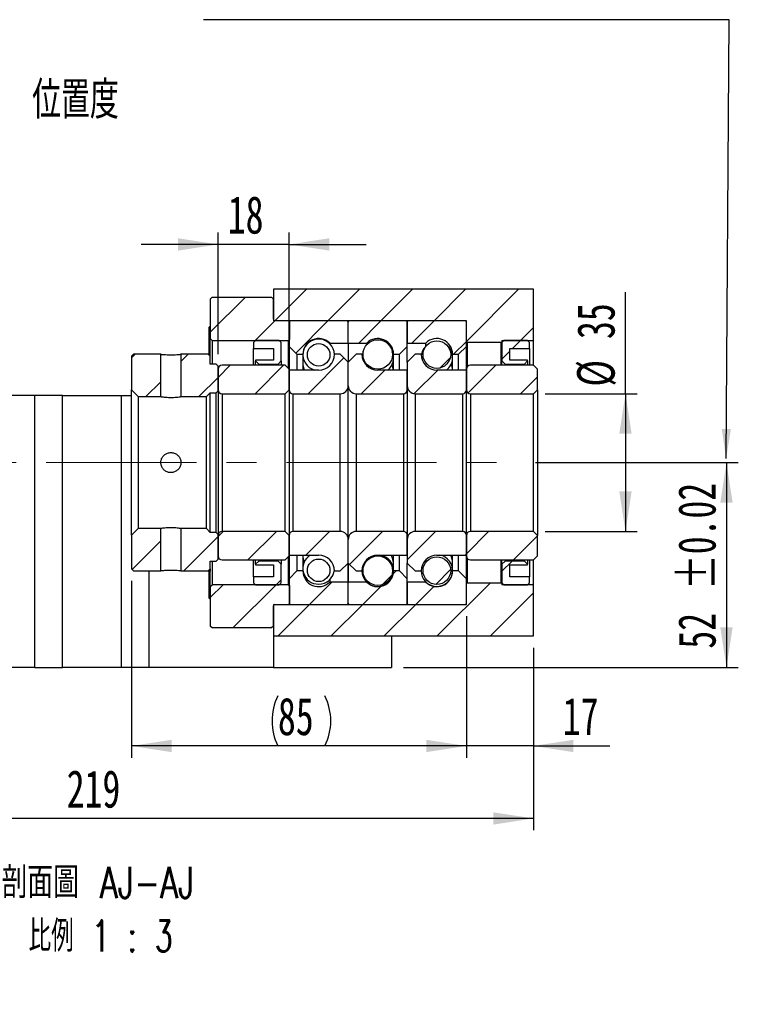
# Paper-space layout 'MBCK35-I' of a CAD drawing. Header units: millimetres. Extents: x 25 to 284, y 7 to 206.
# Tile 5 of 6: x 223 to 284, y 7 to 90. Entities that reach past the tile are written whole.
import ezdxf

# ---------------------------------------------------------------- set-up
doc = ezdxf.new("R2010")
doc.units = ezdxf.units.MM
doc.linetypes.add('CENTERX2', pattern=[20.32, 12.7, -2.54, 2.54, -2.54])
doc.layers.add('圖層0', color=7, linetype='Continuous')
doc.styles.add('SLDTEXTSTYLE0', font='TXT', dxfattribs={"width": 0.7})
doc.styles.add('SLDTEXTSTYLE1', font='TXT', dxfattribs={"width": 0.7, "bigfont": 'bigfont'})
doc.styles.add('SLDTEXTSTYLE4', font='TXT', dxfattribs={"width": 0.75, "bigfont": 'bigfont'})
doc.styles.add('SLDTEXTSTYLE5', font='TXT', dxfattribs={"width": 0.65625, "bigfont": 'bigfont'})
doc.dimstyles.new('SLDDIMSTYLE3', dxfattribs={"dimtxt": 3.389974, "dimasz": 2.5, "dimexe": 0, "dimexo": 0.0625, "dimgap": 0.847493, "dimtad": 1, "dimlfac": 3, "dimrnd": 1e-09, "dimzin": 12, "dimdsep": 46, "dimtxsty": 'SLDTEXTSTYLE0', "dimsah": 1, "dimcen": 0.09, "dimadec": 0, "dimazin": 3, "dimtfac": 1, "dimtofl": 0, "dimtmove": 0, "dimatfit": 3, "dimfxl": 1, "dimfrac": 2, "dimtolj": 1, "dimtzin": 12, "dimarcsym": 0})
doc.dimstyles.new('SLDDIMSTYLE5', dxfattribs={"dimtxt": 3.389974, "dimasz": 2.5, "dimexe": 0, "dimexo": 0.0625, "dimgap": 0.847493, "dimtad": 1, "dimlfac": 3, "dimrnd": 1e-09, "dimzin": 12, "dimdsep": 46, "dimtxsty": 'SLDTEXTSTYLE0', "dimsah": 1, "dimcen": 0.09, "dimadec": 0, "dimazin": 3, "dimtol": 1, "dimtp": 0.02, "dimtm": 0.02, "dimtfac": 1, "dimtofl": 0, "dimtmove": 0, "dimatfit": 3, "dimfxl": 1, "dimfrac": 2, "dimtolj": 1, "dimarcsym": 0})
doc.dimstyles.new('SLDDIMSTYLE6', dxfattribs={"dimtxt": 3.389974, "dimasz": 2.5, "dimexe": 0, "dimexo": 0.0625, "dimgap": 0.847493, "dimtad": 1, "dimlfac": 3, "dimrnd": 1e-09, "dimzin": 12, "dimdsep": 46, "dimtxsty": 'SLDTEXTSTYLE0', "dimsah": 1, "dimcen": 0.09, "dimadec": 0, "dimazin": 3, "dimtfac": 1, "dimtmove": 0, "dimatfit": 0, "dimfxl": 1, "dimfrac": 2, "dimtolj": 1, "dimtzin": 12, "dimarcsym": 0})

# ---------------------------------------------------------------- blocks, each defined once
blk = doc.blocks.new('_D_52')
at = {"layer": '圖層0', "color": 7}
for p, q in [((274.082, 58.649), (274.082, 67.249)), ((267.294, 58.649), (275.082, 58.649)), ((274.082, 58.649), (274.082, 46.982)), ((267.294, 46.982), (275.082, 46.982))]:
    blk.add_line(p, q, dxfattribs=at)
for points in [[(274.082, 58.649), (273.56, 55.259), (274.603, 55.259)], [(274.082, 46.982), (274.603, 50.372), (273.56, 50.372)]]:
    blk.add_solid(points, dxfattribs=at)
at = {"layer": '圖層0', "color": 7, "char_height": 3.175, "attachment_point": 1, "rotation": 90, "style": 'SLDTEXTSTYLE0'}
for s, insert in [('35', (269.989, 63.274)), ('%%c', (269.989, 59.252))]:
    blk.add_mtext(s, dxfattribs=dict(at, insert=insert))
blk = doc.blocks.new('_D_53')
at = {"layer": '圖層0', "color": 7}
for p, q in [((266.458, 52.815), (283.627, 52.815)), ((282.627, 52.815), (282.627, 35.482)), ((255.294, 35.482), (283.627, 35.482))]:
    blk.add_line(p, q, dxfattribs=at)
for points in [[(282.627, 52.815), (282.106, 49.425), (283.149, 49.425)], [(282.627, 35.482), (283.149, 38.872), (282.106, 38.872)]]:
    blk.add_solid(points, dxfattribs=at)
at = {"layer": '圖層0', "color": 7, "char_height": 3.175, "attachment_point": 1, "rotation": 90, "style": 'SLDTEXTSTYLE0'}
for s, insert in [('±0.02', (278.535, 42.031)), ('52', (278.535, 37.064))]:
    blk.add_mtext(s, dxfattribs=dict(at, insert=insert))
blk = doc.blocks.new('_D_54')
at = {"layer": '圖層0', "color": 7}
for p, q in [((260.627, 39.815), (260.627, 27.83)), ((266.294, 37.149), (266.294, 27.83)), ((260.627, 28.83), (254.108, 28.83)), ((266.294, 28.83), (260.627, 28.83)), ((266.294, 28.83), (272.748, 28.83))]:
    blk.add_line(p, q, dxfattribs=at)
for points in [[(260.627, 28.83), (257.238, 29.351), (257.238, 28.308)], [(266.294, 28.83), (269.684, 28.308), (269.684, 29.351)]]:
    blk.add_solid(points, dxfattribs=at)
at = {"layer": '圖層0', "color": 7, "insert": (268.773, 32.922), "char_height": 3.175, "attachment_point": 1, "style": 'SLDTEXTSTYLE0'}
blk.add_mtext('17', dxfattribs=at)
blk = doc.blocks.new('_D_55')
at = {"layer": '圖層0', "color": 7}
for p, q in [((232.294, 42.815), (232.294, 27.83)), ((260.627, 39.815), (260.627, 27.83)), ((260.627, 28.83), (232.294, 28.83))]:
    blk.add_line(p, q, dxfattribs=at)
for centre, start, end in [((248.914, 30.946), 153.43495, 206.56505), ((244.422, 30.946), 333.43495, 26.56505)]:
    blk.add_arc(centre, 4.733, start, end, dxfattribs=at)
for points in [[(232.294, 28.83), (235.684, 28.308), (235.684, 29.351)], [(260.627, 28.83), (257.238, 29.351), (257.238, 28.308)]]:
    blk.add_solid(points, dxfattribs=at)
at = {"layer": '圖層0', "color": 7, "insert": (244.681, 32.922), "char_height": 3.175, "attachment_point": 1, "style": 'SLDTEXTSTYLE0'}
blk.add_mtext('85', dxfattribs=at)
blk = doc.blocks.new('_D_56')
at = {"layer": '圖層0', "color": 7}
for p, q in [((266.294, 37.149), (266.294, 21.693)), ((193.294, 25.149), (193.294, 21.693)), ((266.294, 22.693), (193.294, 22.693))]:
    blk.add_line(p, q, dxfattribs=at)
for points in [[(193.294, 22.693), (196.684, 22.172), (196.684, 23.215)], [(266.294, 22.693), (262.904, 23.215), (262.904, 22.172)]]:
    blk.add_solid(points, dxfattribs=at)
at = {"layer": '圖層0', "color": 7, "insert": (226.813, 26.786), "char_height": 3.175, "attachment_point": 1, "style": 'SLDTEXTSTYLE0'}
blk.add_mtext('219', dxfattribs=at)
blk = doc.blocks.new('_D_59')
at = {"layer": '圖層0', "color": 7}
for p, q in [((239.627, 61.982), (239.627, 72.281)), ((245.627, 61.715), (245.627, 72.281)), ((239.627, 71.281), (233.108, 71.281)), ((245.627, 71.281), (239.627, 71.281)), ((245.627, 71.281), (252.147, 71.281))]:
    blk.add_line(p, q, dxfattribs=at)
for points in [[(239.627, 71.281), (236.238, 71.802), (236.238, 70.759)], [(245.627, 71.281), (249.017, 70.759), (249.017, 71.802)]]:
    blk.add_solid(points, dxfattribs=at)
at = {"layer": '圖層0', "color": 7, "insert": (240.439, 75.374), "char_height": 3.175, "attachment_point": 1, "style": 'SLDTEXTSTYLE0'}
blk.add_mtext('18', dxfattribs=at)
blk = doc.blocks.new('SW_NOTE_14')
at = {"layer": '圖層0', "color": 0, "char_height": 2.64583, "attachment_point": 2}
for s, insert, style in [('\\M+19655\\M+196CA\\M+19AA4 AJ-AJ', (10.335, 3.411), 'SLDTEXTSTYLE4'), ('\\M+194E4\\M+197E1 1 : 3', (10.561, -1.117), 'SLDTEXTSTYLE5')]:
    blk.add_mtext(s, dxfattribs=dict(at, insert=insert, style=style))

psp = doc.layouts.new('MBCK35-I')

# ---------------------------------------------------------------- hatches: boundary and pattern name
at = {"linetype": 'Continuous', "lineweight": 18}
h = psp.add_hatch(dxfattribs=at)
h.set_pattern_fill('ANSI31', style=0)
h.paths.add_polyline_path([(234.7775, 58.3987), (234.7775, 61.9821), (232.4608, 61.9821), (232.2942, 61.8154), (232.2942, 58.9654), (232.8608, 58.3987)], flags=0)
h = psp.add_hatch(dxfattribs=at)
h.set_pattern_fill('ANSI31', style=0)
h.paths.add_polyline_path([(239.4608, 61.1487), (238.9608, 61.1487), (238.9608, 61.8154), (238.7942, 61.9821), (236.4775, 61.9821), (236.4775, 58.3987), (238.6275, 58.3987), (238.9608, 58.7321), (239.4608, 58.7321), (239.6275, 58.8987), (239.6275, 60.982)], flags=0)
h = psp.add_hatch(dxfattribs=at)
h.set_pattern_fill('ANSI31', style=0)
h.paths.add_polyline_path([(232.2942, 43.8154), (232.4608, 43.6487), (234.7775, 43.6487), (234.7775, 47.2321), (232.8608, 47.2321), (232.2942, 46.6654)], flags=0)
h = psp.add_hatch(dxfattribs=at)
h.set_pattern_fill('ANSI31', style=0)
h.paths.add_polyline_path([(238.9608, 43.8154), (238.9608, 44.4821), (239.4608, 44.4821), (239.6275, 44.6487), (239.6275, 46.7321), (239.4608, 46.8987), (238.9608, 46.8987), (238.6275, 47.2321), (236.4775, 47.2321), (236.4775, 43.6487), (238.7942, 43.6487)], flags=0)
at = {"layer": '圖層0', "linetype": 'Continuous', "lineweight": 18}
h = psp.add_hatch(dxfattribs=at)
h.set_pattern_fill('ANSI31', color=256, style=0)
edge = h.paths.add_edge_path(flags=0)
edge.add_line((239.1275, 66.8154), (238.9608, 66.6487))
edge.add_line((238.9608, 66.6487), (238.9608, 63.3154))
edge.add_line((238.9608, 63.3154), (239.1275, 63.1487))
edge.add_line((239.1275, 63.1487), (245.5775, 63.1487))
edge.add_line((245.5775, 63.1487), (245.6775, 63.2487))
edge.add_line((245.6775, 63.2487), (245.6775, 64.7154))
edge.add_line((245.6775, 64.7154), (245.5775, 64.8154))
edge.add_line((245.5775, 64.8154), (244.4275, 64.8154))
edge.add_arc((244.4275, 64.9487), 0.1333, 180, 270, ccw=False)
edge.add_line((244.2942, 64.9487), (244.2942, 66.6487))
edge.add_line((244.2942, 66.6487), (244.1275, 66.8154))
edge.add_line((244.1275, 66.8154), (239.1275, 66.8154))
h = psp.add_hatch(dxfattribs=at)
h.set_pattern_fill('ANSI31', color=256, style=0)
h.paths.add_polyline_path([(266.2942, 63.1487), (266.2942, 67.4821), (244.2942, 67.4821), (244.2942, 64.8154), (260.6275, 64.8154), (260.6275, 63.0487), (260.6942, 62.9821), (263.5608, 62.9821), (263.6275, 63.0487), (263.6275, 63.1487)], flags=0)
h = psp.add_hatch(dxfattribs=at)
h.set_pattern_fill('ANSI31', color=256, style=0)
edge = h.paths.add_edge_path(flags=0)
edge.add_line((250.5275, 64.8154), (245.7275, 64.8154))
edge.add_arc((245.7275, 64.7154), 0.1, 90, 180)
edge.add_line((245.6275, 64.7154), (245.6275, 62.6487))
edge.add_line((245.6275, 62.6487), (246.2942, 61.9821))
edge.add_line((246.2942, 61.9821), (246.7942, 61.9821))
edge.add_arc((248.1275, 61.9821), 1.3333, 45.438688, 180, ccw=False)
edge.add_line((249.0631, 62.9321), (250.6275, 62.9321))
edge.add_line((250.6275, 62.9321), (250.6275, 64.7154))
edge.add_arc((250.5275, 64.7154), 0.1, 0, 90)
h = psp.add_hatch(dxfattribs=at)
h.set_pattern_fill('ANSI31', color=256, style=0)
edge = h.paths.add_edge_path(flags=0)
edge.add_line((255.6275, 62.6487), (255.6275, 64.7154))
edge.add_arc((255.5275, 64.7154), 0.1, 0, 90)
edge.add_line((255.5275, 64.8154), (250.7275, 64.8154))
edge.add_arc((250.7275, 64.7154), 0.1, 90, 180)
edge.add_line((250.6275, 64.7154), (250.6275, 62.9321))
edge.add_line((250.6275, 62.9321), (252.1919, 62.9321))
edge.add_arc((253.1275, 61.9821), 1.3333, 0, 134.561312, ccw=False)
edge.add_line((254.4608, 61.9821), (254.9608, 61.9821))
edge.add_line((254.9608, 61.9821), (255.6275, 62.6487))
h = psp.add_hatch(dxfattribs=at)
h.set_pattern_fill('ANSI31', color=256, style=0)
edge = h.paths.add_edge_path(flags=0)
edge.add_line((260.6275, 62.6487), (260.6275, 64.7154))
edge.add_arc((260.5275, 64.7154), 0.1, 0, 90)
edge.add_line((260.5275, 64.8154), (255.7275, 64.8154))
edge.add_arc((255.7275, 64.7154), 0.1, 90, 180)
edge.add_line((255.6275, 64.7154), (255.6275, 62.9321))
edge.add_line((255.6275, 62.9321), (257.1919, 62.9321))
edge.add_arc((258.1275, 61.9821), 1.3333, 0, 134.561312, ccw=False)
edge.add_line((259.4608, 61.9821), (259.9608, 61.9821))
edge.add_line((259.9608, 61.9821), (260.6275, 62.6487))
h = psp.add_hatch(dxfattribs=at)
h.set_pattern_fill('ANSI31', color=256, style=0)
h.paths.add_polyline_path([(244.2942, 62.482), (244.2942, 61.4821), (242.7942, 61.4821), (242.7942, 61.4154), (243.0608, 61.1487), (244.6942, 61.1487), (244.9608, 61.4154), (244.9608, 62.9821), (244.7942, 63.1487), (242.7942, 63.1487), (242.6275, 62.9821), (242.6275, 62.482)], flags=0)
h = psp.add_hatch(dxfattribs=at)
h.set_pattern_fill('ANSI31', color=256, style=0)
edge = h.paths.add_edge_path(flags=0)
edge.add_arc((248.1275, 61.9345), 0.953, 0, 360)
h = psp.add_hatch(dxfattribs=at)
h.set_pattern_fill('ANSI31', color=256, style=0)
edge = h.paths.add_edge_path(flags=0)
edge.add_arc((253.1275, 61.9701), 1.2482, 0, 360)
h = psp.add_hatch(dxfattribs=at)
h.set_pattern_fill('ANSI31', color=256, style=0)
edge = h.paths.add_edge_path(flags=0)
edge.add_arc((258.1275, 61.9597), 1.1697, 0, 360)
h = psp.add_hatch(dxfattribs=at)
h.set_pattern_fill('ANSI31', color=256, style=0)
h.paths.add_polyline_path([(265.7942, 61.4154), (265.7942, 61.4821), (264.2942, 61.4821), (264.2942, 62.482), (265.9608, 62.482), (265.9608, 62.9821), (265.7942, 63.1487), (263.7942, 63.1487), (263.6275, 62.9821), (263.6275, 61.4154), (263.8942, 61.1487), (265.5275, 61.1487)], flags=0)
h = psp.add_hatch(dxfattribs=at)
h.set_pattern_fill('ANSI31', color=256, style=0)
edge = h.paths.add_edge_path(flags=0)
edge.add_line((250.6275, 59.3154), (250.6275, 61.3154))
edge.add_line((250.6275, 61.3154), (249.9608, 61.9821))
edge.add_line((249.9608, 61.9821), (249.4608, 61.9821))
edge.add_arc((248.1275, 61.9821), 1.3333, 270, 360, ccw=False)
edge.add_line((248.1275, 60.6487), (245.6275, 60.6487))
edge.add_line((245.6275, 60.6487), (245.6275, 58.9821))
edge.add_arc((245.9608, 58.9821), 0.3333, 180, 270)
edge.add_line((245.9608, 58.6487), (249.9608, 58.6487))
edge.add_arc((249.9608, 59.3154), 0.6667, 270, 360)
h = psp.add_hatch(dxfattribs=at)
h.set_pattern_fill('ANSI31', color=256, style=0)
edge = h.paths.add_edge_path(flags=0)
edge.add_line((251.7942, 61.9821), (251.2942, 61.9821))
edge.add_line((251.2942, 61.9821), (250.6275, 61.3154))
edge.add_line((250.6275, 61.3154), (250.6275, 59.3154))
edge.add_arc((251.2942, 59.3154), 0.6667, 180, 270)
edge.add_line((251.2942, 58.6487), (255.2942, 58.6487))
edge.add_arc((255.2942, 58.9821), 0.3333, 270, 360)
edge.add_line((255.6275, 58.9821), (255.6275, 60.6487))
edge.add_line((255.6275, 60.6487), (253.1275, 60.6487))
edge.add_arc((253.1275, 61.9821), 1.3333, 180, 270, ccw=False)
h = psp.add_hatch(dxfattribs=at)
h.set_pattern_fill('ANSI31', color=256, style=0)
edge = h.paths.add_edge_path(flags=0)
edge.add_line((256.7942, 61.9821), (256.2942, 61.9821))
edge.add_line((256.2942, 61.9821), (255.6275, 61.3154))
edge.add_line((255.6275, 61.3154), (255.6275, 59.3154))
edge.add_arc((256.2942, 59.3154), 0.6667, 180, 270)
edge.add_line((256.2942, 58.6487), (260.2942, 58.6487))
edge.add_arc((260.2942, 58.9821), 0.3333, 270, 360)
edge.add_line((260.6275, 58.9821), (260.6275, 60.6487))
edge.add_line((260.6275, 60.6487), (258.1275, 60.6487))
edge.add_arc((258.1275, 61.9821), 1.3333, 180, 270, ccw=False)
h = psp.add_hatch(dxfattribs=at)
h.set_pattern_fill('ANSI31', color=256, style=0)
edge = h.paths.add_edge_path(flags=0)
edge.add_line((245.2942, 58.6487), (245.6275, 58.9821))
edge.add_line((245.6275, 58.9821), (245.6275, 60.7154))
edge.add_line((245.6275, 60.7154), (245.2942, 61.0487))
edge.add_line((245.2942, 61.0487), (239.9608, 61.0487))
edge.add_arc((239.9608, 60.7154), 0.3333, 90, 180)
edge.add_line((239.6275, 60.7154), (239.6275, 58.9821))
edge.add_arc((239.9608, 58.9821), 0.3333, 180, 270)
edge.add_line((239.9608, 58.6487), (245.2942, 58.6487))
h = psp.add_hatch(dxfattribs=at)
h.set_pattern_fill('ANSI31', color=256, style=0)
edge = h.paths.add_edge_path(flags=0)
edge.add_line((266.2942, 58.6487), (266.6275, 58.9821))
edge.add_line((266.6275, 58.9821), (266.6275, 60.7154))
edge.add_line((266.6275, 60.7154), (266.2942, 61.0487))
edge.add_line((266.2942, 61.0487), (260.9608, 61.0487))
edge.add_arc((260.9608, 60.7154), 0.3333, 90, 180)
edge.add_line((260.6275, 60.7154), (260.6275, 58.9821))
edge.add_arc((260.9608, 58.9821), 0.3333, 180, 270)
edge.add_line((260.9608, 58.6487), (266.2942, 58.6487))
h = psp.add_hatch(dxfattribs=at)
h.set_pattern_fill('ANSI31', color=256, style=0)
edge = h.paths.add_edge_path(flags=0)
edge.add_line((245.6275, 46.6487), (245.2942, 46.9821))
edge.add_line((245.2942, 46.9821), (239.9608, 46.9821))
edge.add_arc((239.9608, 46.6487), 0.3333, 90, 180)
edge.add_line((239.6275, 46.6487), (239.6275, 44.9154))
edge.add_arc((239.9608, 44.9154), 0.3333, 180, 270)
edge.add_line((239.9608, 44.5821), (245.2942, 44.5821))
edge.add_line((245.2942, 44.5821), (245.6275, 44.9154))
edge.add_line((245.6275, 44.9154), (245.6275, 46.6487))
h = psp.add_hatch(dxfattribs=at)
h.set_pattern_fill('ANSI31', color=256, style=0)
edge = h.paths.add_edge_path(flags=0)
edge.add_line((249.4608, 43.6487), (249.9608, 43.6487))
edge.add_line((249.9608, 43.6487), (250.6275, 44.3154))
edge.add_line((250.6275, 44.3154), (250.6275, 46.3154))
edge.add_arc((249.9608, 46.3154), 0.6667, 0, 90)
edge.add_line((249.9608, 46.9821), (245.9608, 46.9821))
edge.add_arc((245.9608, 46.6487), 0.3333, 90, 180)
edge.add_line((245.6275, 46.6487), (245.6275, 44.9821))
edge.add_line((245.6275, 44.9821), (248.1275, 44.9821))
edge.add_arc((248.1275, 43.6487), 1.3333, 0, 90, ccw=False)
h = psp.add_hatch(dxfattribs=at)
h.set_pattern_fill('ANSI31', color=256, style=0)
edge = h.paths.add_edge_path(flags=0)
edge.add_line((250.6275, 46.3154), (250.6275, 44.3154))
edge.add_line((250.6275, 44.3154), (251.2942, 43.6487))
edge.add_line((251.2942, 43.6487), (251.7942, 43.6487))
edge.add_arc((253.1275, 43.6487), 1.3333, 90, 180, ccw=False)
edge.add_line((253.1275, 44.9821), (255.6275, 44.9821))
edge.add_line((255.6275, 44.9821), (255.6275, 46.6487))
edge.add_arc((255.2942, 46.6487), 0.3333, 0, 90)
edge.add_line((255.2942, 46.9821), (251.2942, 46.9821))
edge.add_arc((251.2942, 46.3154), 0.6667, 90, 180)
h = psp.add_hatch(dxfattribs=at)
h.set_pattern_fill('ANSI31', color=256, style=0)
edge = h.paths.add_edge_path(flags=0)
edge.add_line((255.6275, 46.3154), (255.6275, 44.3154))
edge.add_line((255.6275, 44.3154), (256.2942, 43.6487))
edge.add_line((256.2942, 43.6487), (256.7942, 43.6487))
edge.add_arc((258.1275, 43.6487), 1.3333, 90, 180, ccw=False)
edge.add_line((258.1275, 44.9821), (260.6275, 44.9821))
edge.add_line((260.6275, 44.9821), (260.6275, 46.6487))
edge.add_arc((260.2942, 46.6487), 0.3333, 0, 90)
edge.add_line((260.2942, 46.9821), (256.2942, 46.9821))
edge.add_arc((256.2942, 46.3154), 0.6667, 90, 180)
h = psp.add_hatch(dxfattribs=at)
h.set_pattern_fill('ANSI31', color=256, style=0)
edge = h.paths.add_edge_path(flags=0)
edge.add_line((266.6275, 46.6487), (266.2942, 46.9821))
edge.add_line((266.2942, 46.9821), (260.9608, 46.9821))
edge.add_arc((260.9608, 46.6487), 0.3333, 90, 180)
edge.add_line((260.6275, 46.6487), (260.6275, 44.9154))
edge.add_arc((260.9608, 44.9154), 0.3333, 180, 270)
edge.add_line((260.9608, 44.5821), (266.2942, 44.5821))
edge.add_line((266.2942, 44.5821), (266.6275, 44.9154))
edge.add_line((266.6275, 44.9154), (266.6275, 46.6487))
h = psp.add_hatch(dxfattribs=at)
h.set_pattern_fill('ANSI31', color=256, style=0)
h.paths.add_polyline_path([(242.7942, 44.2154), (242.7942, 44.1487), (244.2942, 44.1487), (244.2942, 43.1487), (242.6275, 43.1487), (242.6275, 42.6487), (242.7942, 42.4821), (244.7942, 42.4821), (244.9608, 42.6487), (244.9608, 44.2154), (244.6942, 44.4821), (243.0608, 44.4821)], flags=0)
h = psp.add_hatch(dxfattribs=at)
h.set_pattern_fill('ANSI31', color=256, style=0)
edge = h.paths.add_edge_path(flags=0)
edge.add_arc((248.1275, 43.6963), 0.953, 0, 360)
h = psp.add_hatch(dxfattribs=at)
h.set_pattern_fill('ANSI31', color=256, style=0)
edge = h.paths.add_edge_path(flags=0)
edge.add_arc((253.1275, 43.6607), 1.2482, 0, 360)
h = psp.add_hatch(dxfattribs=at)
h.set_pattern_fill('ANSI31', color=256, style=0)
edge = h.paths.add_edge_path(flags=0)
edge.add_arc((258.1275, 43.6711), 1.1697, 0, 360)
h = psp.add_hatch(dxfattribs=at)
h.set_pattern_fill('ANSI31', color=256, style=0)
h.paths.add_polyline_path([(264.2942, 43.1487), (264.2942, 44.1487), (265.7942, 44.1487), (265.7942, 44.2154), (265.5275, 44.4821), (263.8942, 44.4821), (263.6275, 44.2154), (263.6275, 42.6487), (263.7942, 42.4821), (265.7942, 42.4821), (265.9608, 42.6487), (265.9608, 43.1487)], flags=0)
h = psp.add_hatch(dxfattribs=at)
h.set_pattern_fill('ANSI31', color=256, style=0)
edge = h.paths.add_edge_path(flags=0)
edge.add_line((245.6275, 42.9821), (245.6275, 40.9154))
edge.add_arc((245.7275, 40.9154), 0.1, 180, 270)
edge.add_line((245.7275, 40.8154), (250.5275, 40.8154))
edge.add_arc((250.5275, 40.9154), 0.1, 270, 360)
edge.add_line((250.6275, 40.9154), (250.6275, 42.6987))
edge.add_line((250.6275, 42.6987), (249.0631, 42.6987))
edge.add_arc((248.1275, 43.6487), 1.3333, 180, 314.561312, ccw=False)
edge.add_line((246.7942, 43.6487), (246.2942, 43.6487))
edge.add_line((246.2942, 43.6487), (245.6275, 42.9821))
h = psp.add_hatch(dxfattribs=at)
h.set_pattern_fill('ANSI31', color=256, style=0)
edge = h.paths.add_edge_path(flags=0)
edge.add_line((250.7275, 40.8154), (255.5275, 40.8154))
edge.add_arc((255.5275, 40.9154), 0.1, 270, 360)
edge.add_line((255.6275, 40.9154), (255.6275, 42.9821))
edge.add_line((255.6275, 42.9821), (254.9608, 43.6487))
edge.add_line((254.9608, 43.6487), (254.4608, 43.6487))
edge.add_arc((253.1275, 43.6487), 1.3333, 225.438688, 360, ccw=False)
edge.add_line((252.1919, 42.6987), (250.6275, 42.6987))
edge.add_line((250.6275, 42.6987), (250.6275, 40.9154))
edge.add_arc((250.7275, 40.9154), 0.1, 180, 270)
h = psp.add_hatch(dxfattribs=at)
h.set_pattern_fill('ANSI31', color=256, style=0)
edge = h.paths.add_edge_path(flags=0)
edge.add_line((255.7275, 40.8154), (260.5275, 40.8154))
edge.add_arc((260.5275, 40.9154), 0.1, 270, 360)
edge.add_line((260.6275, 40.9154), (260.6275, 42.9821))
edge.add_line((260.6275, 42.9821), (259.9608, 43.6487))
edge.add_line((259.9608, 43.6487), (259.4608, 43.6487))
edge.add_arc((258.1275, 43.6487), 1.3333, 225.438688, 360, ccw=False)
edge.add_line((257.1919, 42.6987), (255.6275, 42.6987))
edge.add_line((255.6275, 42.6987), (255.6275, 40.9154))
edge.add_arc((255.7275, 40.9154), 0.1, 180, 270)
h = psp.add_hatch(dxfattribs=at)
h.set_pattern_fill('ANSI31', color=256, style=0)
h.paths.add_polyline_path([(244.2942, 40.8154), (244.2942, 38.1487), (266.2942, 38.1487), (266.2942, 42.4821), (263.6275, 42.4821), (263.6275, 42.5821), (263.5608, 42.6487), (260.6942, 42.6487), (260.6275, 42.5821), (260.6275, 40.8154)], flags=0)
h = psp.add_hatch(dxfattribs=at)
h.set_pattern_fill('ANSI31', color=256, style=0)
edge = h.paths.add_edge_path(flags=0)
edge.add_line((238.9608, 38.9821), (239.1275, 38.8154))
edge.add_line((239.1275, 38.8154), (244.1275, 38.8154))
edge.add_line((244.1275, 38.8154), (244.2942, 38.9821))
edge.add_line((244.2942, 38.9821), (244.2942, 40.6821))
edge.add_arc((244.4275, 40.6821), 0.1333, 90, 180, ccw=False)
edge.add_line((244.4275, 40.8154), (245.5775, 40.8154))
edge.add_line((245.5775, 40.8154), (245.6775, 40.9154))
edge.add_line((245.6775, 40.9154), (245.6775, 42.3821))
edge.add_line((245.6775, 42.3821), (245.5775, 42.4821))
edge.add_line((245.5775, 42.4821), (239.1275, 42.4821))
edge.add_line((239.1275, 42.4821), (238.9608, 42.3154))
edge.add_line((238.9608, 42.3154), (238.9608, 38.9821))

# ---------------------------------------------------------------- linework, layer by layer
at = {"color": 7, "linetype": 'Continuous', "lineweight": 25}
for p, q in [((238.9608, 66.6487), (239.1275, 66.8154)), ((239.1275, 66.8154), (244.1275, 66.8154)), ((244.1275, 66.8154), (244.2942, 66.6487)), ((244.2942, 67.4821), (244.2942, 64.8154)), ((266.2942, 67.4821), (244.2942, 67.4821)), ((266.2942, 63.1487), (266.2942, 67.4821)), ((238.9608, 66.6487), (238.9608, 63.3154)), ((244.2942, 64.9487), (244.2942, 66.6487)), ((238.9228, 64.3459), (238.8608, 64.2839)), ((238.8608, 64.0266), (238.8608, 64.2839)), ((238.9608, 64.3466), (238.9235, 64.3466)), ((260.6275, 64.8154), (244.2942, 64.8154)), ((245.5775, 64.8154), (244.4275, 64.8154)), ((245.5775, 64.8154), (245.6775, 64.7154)), ((245.6275, 64.7154), (245.6275, 62.6487)), ((245.6775, 63.2487), (245.6775, 64.7154)), ((250.5275, 64.8154), (245.7275, 64.8154)), ((250.6275, 62.9321), (250.6275, 64.7154)), ((255.5275, 64.8154), (250.7275, 64.8154)), ((255.6275, 64.7154), (255.6275, 62.9321)), ((255.6275, 62.6487), (255.6275, 64.7154)), ((260.5275, 64.8154), (255.7275, 64.8154)), ((260.6275, 63.0487), (260.6275, 64.8154)), ((260.6275, 62.6487), (260.6275, 64.7154)), ((238.8608, 61.9154), (238.8608, 64.0266)), ((239.1275, 63.1487), (238.9608, 63.3154)), ((238.9608, 61.8154), (238.9608, 63.3154)), ((239.1275, 63.1487), (245.5775, 63.1487)), ((239.1275, 63.1487), (239.1275, 61.1487)), ((242.6275, 62.9821), (242.7942, 63.1487)), ((242.6275, 62.9821), (242.6275, 62.482)), ((244.7942, 63.1487), (242.7942, 63.1487)), ((244.7942, 63.1487), (244.9608, 62.9821)), ((244.9608, 61.4154), (244.9608, 62.9821)), ((245.6775, 63.2487), (245.5775, 63.1487)), ((245.5775, 60.7654), (245.5775, 63.1487)), ((245.6275, 62.6487), (246.2942, 61.9821)), ((245.6275, 62.6487), (245.6275, 60.7154)), ((249.0631, 62.9321), (249.0631, 62.8845)), ((249.0631, 62.9321), (250.6275, 62.9321)), ((250.6275, 62.9321), (250.6275, 61.3154)), ((250.6275, 62.9321), (252.1919, 62.9321)), ((252.1919, 62.7963), (252.1919, 62.9321)), ((254.9608, 61.9821), (255.6275, 62.6487)), ((255.6275, 62.9321), (257.1919, 62.9321)), ((255.6275, 61.3154), (255.6275, 62.6487)), ((257.1919, 62.6599), (257.1919, 62.9321)), ((259.9608, 61.9821), (260.6275, 62.6487)), ((260.6942, 62.9821), (260.6275, 63.0487)), ((260.6275, 60.7154), (260.6275, 62.6487)), ((263.5608, 62.9821), (260.6942, 62.9821)), ((260.6942, 62.9821), (260.6942, 60.9154)), ((263.6275, 63.0487), (263.5608, 62.9821)), ((263.5608, 61.0487), (263.5608, 62.9821)), ((263.6275, 62.9821), (263.7942, 63.1487)), ((263.6275, 63.1487), (266.2942, 63.1487)), ((263.6275, 63.1487), (263.6275, 63.0487)), ((263.6275, 63.0487), (263.6275, 62.9821)), ((263.6275, 62.9821), (263.6275, 61.4154)), ((265.7942, 63.1487), (263.7942, 63.1487)), ((265.7942, 63.1487), (265.9608, 62.9821)), ((265.9608, 62.482), (265.9608, 62.9821)), ((266.2942, 61.0487), (266.2942, 63.1487)), ((232.2942, 61.8154), (232.4608, 61.9821)), ((232.2942, 61.8154), (232.2942, 58.9654)), ((234.7775, 61.9821), (232.4608, 61.9821)), ((234.7775, 58.3987), (234.7775, 61.9821)), ((236.4775, 61.9821), (236.4775, 58.3987)), ((238.7942, 61.9821), (236.4775, 61.9821)), ((238.7942, 61.9821), (238.9608, 61.8154)), ((238.9608, 61.1487), (238.9608, 61.8154)), ((242.6275, 62.482), (244.2942, 62.482)), ((242.6275, 61.0487), (242.6275, 62.482)), ((244.2942, 62.482), (244.2942, 61.4821)), ((246.2942, 61.9821), (246.2942, 60.6487)), ((246.2942, 61.9821), (246.7942, 61.9821)), ((246.7942, 61.9821), (246.7942, 60.6487)), ((249.9608, 61.9821), (249.4608, 61.9821)), ((250.6275, 61.3154), (249.9608, 61.9821)), ((251.2942, 61.9821), (250.6275, 61.3154)), ((251.7942, 61.9821), (251.2942, 61.9821)), ((254.4608, 60.6487), (254.4608, 61.9821)), ((254.4608, 61.9821), (254.9608, 61.9821)), ((254.9608, 60.6487), (254.9608, 61.9821)), ((256.2942, 61.9821), (255.6275, 61.3154)), ((256.7942, 61.9821), (256.2942, 61.9821)), ((259.4608, 60.6487), (259.4608, 61.9821)), ((259.4608, 61.9821), (259.9608, 61.9821)), ((259.9608, 60.6487), (259.9608, 61.9821)), ((264.2942, 62.482), (265.9608, 62.482)), ((264.2942, 61.4821), (264.2942, 62.482)), ((265.9608, 62.482), (265.9608, 61.0487)), ((239.4608, 61.1487), (238.9608, 61.1487)), ((239.4608, 61.1487), (239.6275, 60.982)), ((239.6275, 58.8987), (239.6275, 60.982)), ((245.2942, 61.0487), (239.9608, 61.0487)), ((244.2942, 61.4821), (242.7942, 61.4821)), ((242.7942, 61.4821), (242.7942, 61.4154)), ((243.0608, 61.1487), (242.7942, 61.4154)), ((242.7942, 61.0487), (242.7942, 61.4154)), ((243.0608, 61.1487), (243.0608, 61.0487)), ((243.0608, 61.1487), (244.6942, 61.1487)), ((244.9608, 61.4154), (244.6942, 61.1487)), ((244.6942, 61.0487), (244.6942, 61.1487)), ((244.9608, 61.4154), (244.9608, 61.0487)), ((245.2942, 61.0487), (245.6275, 60.7154)), ((250.6275, 59.3154), (250.6275, 61.3154)), ((255.6275, 61.3154), (255.6275, 59.3154)), ((266.2942, 61.0487), (260.9608, 61.0487)), ((263.8942, 61.1487), (263.6275, 61.4154)), ((263.6275, 61.0487), (263.6275, 61.4154)), ((263.8942, 61.1487), (263.8942, 61.0487)), ((263.8942, 61.1487), (265.5275, 61.1487)), ((265.7942, 61.4821), (264.2942, 61.4821)), ((265.7942, 61.4154), (265.5275, 61.1487)), ((265.5275, 61.0487), (265.5275, 61.1487)), ((265.7942, 61.4154), (265.7942, 61.4821)), ((265.7942, 61.4154), (265.7942, 61.0487)), ((266.2942, 61.0487), (266.6275, 60.7154)), ((239.6275, 60.7154), (239.6275, 58.9821)), ((245.6275, 58.9821), (245.6275, 60.7154)), ((248.1275, 60.6487), (245.6275, 60.6487)), ((245.6275, 60.6487), (245.6275, 58.9821)), ((255.6275, 60.6487), (253.1275, 60.6487)), ((255.6275, 58.9821), (255.6275, 60.6487)), ((260.6275, 60.6487), (258.1275, 60.6487)), ((260.6275, 60.7154), (260.6275, 58.9821)), ((260.6275, 58.9821), (260.6275, 60.6487)), ((266.6275, 58.9821), (266.6275, 60.7154)), ((250.6275, 46.3154), (250.6275, 59.3154)), ((224.1275, 58.4821), (213.7942, 58.4821)), ((224.1275, 35.482), (224.1275, 58.4821)), ((226.4608, 58.4821), (224.1275, 58.4821)), ((226.4608, 35.482), (226.4608, 58.4821)), ((226.4608, 58.4821), (231.4608, 58.4821)), ((231.4608, 35.482), (231.4608, 58.4821)), ((231.4608, 58.4821), (232.2942, 58.4821)), ((232.8608, 58.3987), (232.2942, 58.9654)), ((232.2942, 46.6654), (232.2942, 58.9654)), ((232.8608, 58.3987), (232.8608, 47.2321)), ((232.8608, 58.3987), (234.7775, 58.3987)), ((236.4775, 58.3987), (238.6275, 58.3987)), ((238.9608, 58.7321), (238.6275, 58.3987)), ((238.6275, 47.2321), (238.6275, 58.3987)), ((238.9608, 58.7321), (239.4608, 58.7321)), ((238.9608, 46.8987), (238.9608, 58.7321)), ((239.6275, 58.8987), (239.4608, 58.7321)), ((239.4608, 46.8987), (239.4608, 58.7321)), ((239.6275, 58.8987), (239.6275, 46.7321)), ((239.9608, 58.6487), (239.9608, 46.9821)), ((239.9608, 58.6487), (245.2942, 58.6487)), ((245.6275, 58.9821), (245.2942, 58.6487)), ((245.2942, 46.9821), (245.2942, 58.6487)), ((245.6275, 58.9821), (245.6275, 46.6487)), ((245.9608, 46.9821), (245.9608, 58.6487)), ((245.9608, 58.6487), (249.9608, 58.6487)), ((249.9608, 46.9821), (249.9608, 58.6487)), ((251.2942, 58.6487), (251.2942, 46.9821)), ((251.2942, 58.6487), (255.2942, 58.6487)), ((255.2942, 58.6487), (255.2942, 46.9821)), ((255.6275, 58.9821), (255.6275, 46.6487)), ((256.2942, 58.6487), (256.2942, 46.9821)), ((256.2942, 58.6487), (260.2942, 58.6487)), ((260.2942, 58.6487), (260.2942, 46.9821)), ((260.6275, 46.6487), (260.6275, 58.9821)), ((260.9608, 58.6487), (260.9608, 46.9821)), ((260.9608, 58.6487), (266.2942, 58.6487)), ((266.6275, 58.9821), (266.2942, 58.6487)), ((266.2942, 46.9821), (266.2942, 58.6487)), ((266.6275, 58.9821), (266.6275, 46.6487)), ((232.2942, 46.6654), (232.8608, 47.2321)), ((234.7775, 47.2321), (232.8608, 47.2321)), ((234.7775, 43.6487), (234.7775, 47.2321)), ((238.6275, 47.2321), (236.4775, 47.2321)), ((236.4775, 47.2321), (236.4775, 43.6487)), ((238.6275, 47.2321), (238.9608, 46.8987)), ((239.4608, 46.8987), (238.9608, 46.8987)), ((239.4608, 46.8987), (239.6275, 46.7321)), ((239.6275, 44.6487), (239.6275, 46.7321)), ((245.2942, 46.9821), (239.9608, 46.9821)), ((245.2942, 46.9821), (245.6275, 46.6487)), ((249.9608, 46.9821), (245.9608, 46.9821)), ((255.2942, 46.9821), (251.2942, 46.9821)), ((260.2942, 46.9821), (256.2942, 46.9821)), ((266.2942, 46.9821), (260.9608, 46.9821)), ((266.2942, 46.9821), (266.6275, 46.6487)), ((232.2942, 46.6654), (232.2942, 43.8154)), ((239.6275, 46.6487), (239.6275, 44.9154)), ((245.6275, 44.9154), (245.6275, 46.6487)), ((245.6275, 46.6487), (245.6275, 44.9821)), ((250.6275, 44.3154), (250.6275, 46.3154)), ((255.6275, 44.9821), (255.6275, 46.6487)), ((255.6275, 46.3154), (255.6275, 44.3154)), ((260.6275, 46.6487), (260.6275, 44.9154)), ((260.6275, 44.9821), (260.6275, 46.6487)), ((266.6275, 44.9154), (266.6275, 46.6487)), ((238.9608, 44.4821), (239.4608, 44.4821)), ((238.9608, 43.8154), (238.9608, 44.4821)), ((239.1275, 44.4821), (239.1275, 42.4821)), ((239.6275, 44.6487), (239.4608, 44.4821)), ((239.9608, 44.582), (245.2942, 44.582)), ((242.6275, 43.1487), (242.6275, 44.582)), ((242.7942, 44.2154), (242.7942, 44.582)), ((242.7942, 44.2154), (243.0608, 44.4821)), ((242.7942, 44.2154), (242.7942, 44.1487)), ((243.0608, 44.582), (243.0608, 44.4821)), ((244.6942, 44.4821), (243.0608, 44.4821)), ((244.6942, 44.4821), (244.6942, 44.582)), ((244.6942, 44.4821), (244.9608, 44.2154)), ((244.9608, 44.582), (244.9608, 44.2154)), ((244.9608, 42.6487), (244.9608, 44.2154)), ((245.6275, 44.9154), (245.2942, 44.582)), ((245.5775, 42.4821), (245.5775, 44.8654)), ((245.6275, 44.9821), (248.1275, 44.9821)), ((245.6275, 44.9154), (245.6275, 42.9821)), ((246.2942, 44.9821), (246.2942, 43.6487)), ((246.7942, 44.9821), (246.7942, 43.6487)), ((249.9608, 43.6487), (250.6275, 44.3154)), ((250.6275, 44.3154), (251.2942, 43.6487)), ((250.6275, 44.311), (250.6275, 42.6987)), ((250.6275, 42.6987), (250.6275, 44.3056)), ((253.1275, 44.9821), (255.6275, 44.9821)), ((254.4608, 43.6487), (254.4608, 44.9821)), ((254.9608, 43.6487), (254.9608, 44.9821)), ((255.6275, 44.3154), (256.2942, 43.6487)), ((255.6275, 42.9821), (255.6275, 44.3154)), ((258.1275, 44.9821), (260.6275, 44.9821)), ((259.4608, 43.6487), (259.4608, 44.9821)), ((259.9608, 43.6487), (259.9608, 44.9821)), ((260.6275, 42.9821), (260.6275, 44.9154)), ((260.6942, 44.7154), (260.6942, 42.6487)), ((260.9608, 44.582), (266.2942, 44.582)), ((263.5608, 42.6487), (263.5608, 44.582)), ((263.6275, 44.2154), (263.6275, 44.582)), ((263.6275, 44.2154), (263.8942, 44.4821)), ((263.6275, 44.2154), (263.6275, 42.6487)), ((263.8942, 44.582), (263.8942, 44.4821)), ((265.5275, 44.4821), (263.8942, 44.4821)), ((265.5275, 44.4821), (265.5275, 44.582)), ((265.5275, 44.4821), (265.7942, 44.2154)), ((265.7942, 44.582), (265.7942, 44.2154)), ((265.7942, 44.1487), (265.7942, 44.2154)), ((265.9608, 44.582), (265.9608, 43.1487)), ((266.6275, 44.9154), (266.2942, 44.582)), ((266.2942, 42.4821), (266.2942, 44.582)), ((232.4608, 43.6487), (232.2942, 43.8154)), ((232.4608, 43.6487), (234.7775, 43.6487)), ((233.7942, 35.482), (233.7942, 43.6487)), ((236.4775, 43.6487), (238.7942, 43.6487)), ((238.9608, 43.8154), (238.7942, 43.6487)), ((238.8608, 42.0778), (238.8608, 43.7154)), ((238.9441, 43.8218), (238.9608, 43.6358)), ((238.9608, 42.3154), (238.9608, 43.8154)), ((242.7942, 44.1487), (244.2942, 44.1487)), ((244.2942, 44.1487), (244.2942, 43.1487)), ((246.2942, 43.6487), (245.6275, 42.9821)), ((246.7942, 43.6487), (246.2942, 43.6487)), ((249.4608, 43.6487), (249.9608, 43.6487)), ((251.2942, 43.6487), (251.7942, 43.6487)), ((254.9608, 43.6487), (254.4608, 43.6487)), ((255.6275, 42.9821), (254.9608, 43.6487)), ((256.2942, 43.6487), (256.7942, 43.6487)), ((259.9608, 43.6487), (259.4608, 43.6487)), ((260.6275, 42.9821), (259.9608, 43.6487)), ((264.2942, 44.1487), (265.7942, 44.1487)), ((264.2942, 43.1487), (264.2942, 44.1487)), ((244.2942, 43.1487), (242.6275, 43.1487)), ((242.6275, 43.1487), (242.6275, 42.6487)), ((242.7942, 42.4821), (242.6275, 42.6487)), ((244.9608, 42.6487), (244.7942, 42.4821)), ((245.6275, 42.9821), (245.6275, 40.9154)), ((249.0631, 42.9044), (249.0631, 42.6987)), ((250.6275, 42.6987), (249.0631, 42.6987)), ((250.6275, 40.9154), (250.6275, 42.6987)), ((252.1919, 42.6987), (250.6275, 42.6987)), ((252.1919, 42.6987), (252.1919, 42.7107)), ((255.6275, 40.9154), (255.6275, 42.9821)), ((257.1919, 42.6987), (255.6275, 42.6987)), ((255.6275, 42.6987), (255.6275, 40.9154)), ((257.1919, 42.6987), (257.1919, 42.7211)), ((260.6275, 40.9154), (260.6275, 42.9821)), ((260.6275, 42.5821), (260.6942, 42.6487)), ((260.6275, 40.8154), (260.6275, 42.5821)), ((260.6942, 42.6487), (263.5608, 42.6487)), ((263.5608, 42.6487), (263.6275, 42.5821)), ((263.7942, 42.4821), (263.6275, 42.6487)), ((263.6275, 42.6487), (263.6275, 42.5821)), ((263.6275, 42.5821), (263.6275, 42.4821)), ((265.9608, 43.1487), (264.2942, 43.1487)), ((265.9608, 42.6487), (265.7942, 42.4821)), ((265.9608, 42.6487), (265.9608, 43.1487)), ((238.8608, 41.3469), (238.8608, 42.0778)), ((238.9235, 42.2191), (238.9235, 42.2541)), ((238.9608, 42.3154), (239.1275, 42.4821)), ((238.9608, 42.3154), (238.9608, 38.9821)), ((245.5775, 42.4821), (239.1275, 42.4821)), ((242.7942, 42.4821), (244.7942, 42.4821)), ((245.5775, 42.4821), (245.6775, 42.382)), ((245.6775, 40.9154), (245.6775, 42.382)), ((266.2942, 42.4821), (263.6275, 42.4821)), ((263.7942, 42.4821), (265.7942, 42.4821)), ((266.2942, 38.1487), (266.2942, 42.4821)), ((238.8608, 41.3469), (238.9608, 41.2469)), ((245.6775, 40.9154), (245.5775, 40.8154)), ((244.2942, 40.8154), (260.6275, 40.8154)), ((244.2942, 40.8154), (244.2942, 38.1487)), ((244.2942, 38.9821), (244.2942, 40.682)), ((244.4275, 40.8154), (245.5775, 40.8154)), ((245.7275, 40.8154), (250.5275, 40.8154)), ((250.7275, 40.8154), (255.5275, 40.8154)), ((255.7275, 40.8154), (260.5275, 40.8154)), ((239.1275, 38.8154), (238.9608, 38.9821)), ((244.1275, 38.8154), (239.1275, 38.8154)), ((244.2942, 38.9821), (244.1275, 38.8154)), ((244.2942, 38.1487), (266.2942, 38.1487)), ((244.2942, 38.1487), (244.2942, 35.482)), ((254.2942, 38.1487), (254.2942, 35.482)), ((224.1275, 35.482), (213.7942, 35.482)), ((224.1275, 35.482), (226.4608, 35.482)), ((231.4608, 35.482), (226.4608, 35.482)), ((233.7942, 35.482), (231.4608, 35.482)), ((244.2942, 35.482), (233.7942, 35.482)), ((244.2942, 35.482), (254.2942, 35.482))]:
    psp.add_line(p, q, dxfattribs=at)
at = {"color": 7, "linetype": 'Continuous', "lineweight": 25, "flags": 128}
psp.add_lwpolyline([(251.8972, 62.1809), (251.8144, 61.8984), (251.8035, 61.8245)], dxfattribs=at)
at = {"color": 7, "linetype": 'Continuous', "lineweight": 25}
for centre, radius in [((248.1275, 61.9345), 0.953), ((253.1275, 61.9701), 1.2482), ((258.1275, 61.9597), 1.1697), ((248.1275, 43.6963), 0.953), ((253.1275, 43.6607), 1.2482), ((258.1275, 43.6711), 1.1697)]:
    psp.add_circle(centre, radius, dxfattribs=at)
for centre, radius, start, end in [((244.4275, 64.9487), 0.1333, 180, 270), ((245.7275, 64.7154), 0.1, 90, 180), ((250.5275, 64.7154), 0.1, 0, 90), ((250.7275, 64.7154), 0.1, 90, 180), ((255.5275, 64.7154), 0.1, 0, 90), ((255.7275, 64.7154), 0.1, 90, 180), ((260.5275, 64.7154), 0.1, 0, 90), ((248.1275, 61.9821), 1.3333, 45.438688, 180), ((248.1275, 61.9345), 1.3333, 1.021753, 254.651989), ((253.1275, 61.9821), 1.3333, 0, 134.561312), ((258.1275, 61.7099), 1.3333, 134.891224, 174.142047), ((258.1275, 61.9821), 1.3333, 0, 134.561312), ((258.1275, 61.7099), 1.3333, 307.262015, 45.108777), ((248.1275, 61.9821), 1.3333, 270, 0), ((253.1275, 61.9821), 1.3333, 180, 270), ((253.1275, 61.6669), 1.3333, 310.216502, 22.67708), ((258.1275, 61.9821), 1.3333, 180, 270), ((239.9608, 60.7154), 0.3333, 90, 180), ((248.1275, 61.2), 1.3333, 164.012479, 204.423631), ((253.1275, 60.4972), 1.3333, 6.523811, 26.015425), ((258.1275, 60.5894), 1.3333, 2.548666, 24.845415), ((260.9608, 60.7154), 0.3333, 90, 180), ((249.9608, 59.3154), 0.6667, 270, 0), ((251.2942, 59.3154), 0.6667, 180, 270), ((256.2942, 59.3154), 0.6667, 180, 270), ((239.9608, 58.9821), 0.3333, 180, 270), ((245.9608, 58.9821), 0.3333, 180, 270), ((255.2942, 58.9821), 0.3333, 270, 0), ((260.2942, 58.9821), 0.3333, 270, 0), ((260.9608, 58.9821), 0.3333, 180, 270), ((239.9608, 46.6487), 0.3333, 90, 180), ((245.9608, 46.6487), 0.3333, 90, 180), ((249.9608, 46.3154), 0.6667, 0, 90), ((251.2942, 46.3154), 0.6667, 90, 180), ((255.2942, 46.6487), 0.3333, 360, 90), ((256.2942, 46.3154), 0.6667, 90, 180), ((260.2942, 46.6487), 0.3333, 0, 90), ((260.9608, 46.6487), 0.3333, 90, 180), ((239.9608, 44.9154), 0.3333, 180, 270), ((248.1275, 44.8898), 1.3333, 176.031142, 202.845523), ((248.1275, 43.8544), 1.3333, 122.251905, 270), ((248.1275, 43.6487), 1.3333, 0, 90), ((253.1275, 43.6607), 1.3333, 180.257733, 82.308428), ((253.1275, 43.6487), 1.3333, 90, 180), ((253.1275, 44.2536), 1.3333, 347.15292, 32.454567), ((258.1275, 43.6711), 1.3333, 180.493302, 79.491017), ((258.1275, 43.6487), 1.3333, 90, 180), ((258.1275, 44.3164), 1.3333, 345.995987, 29.950169), ((260.9608, 44.9154), 0.3333, 180, 270), ((248.1275, 43.6487), 1.3333, 180, 314.561312), ((248.1275, 43.8544), 1.3333, 270, 355.57553), ((253.1275, 43.6487), 1.3333, 225.438688, 0), ((258.1275, 43.6487), 1.3333, 225.438688, 0), ((245.7275, 40.9154), 0.1, 180, 270), ((250.5275, 40.9154), 0.1, 270, 0), ((250.7275, 40.9154), 0.1, 180, 270), ((255.5275, 40.9154), 0.1, 270, 0), ((255.7275, 40.9154), 0.1, 180, 270), ((260.5275, 40.9154), 0.1, 270, 0), ((244.4275, 40.682), 0.1333, 90, 180)]:
    psp.add_arc(centre, radius, start, end, dxfattribs=at)
for points, knots in [([(238.9235, 64.176), (238.9235, 64.2122), (238.9235, 64.2817), (238.9235, 64.3368), (238.9235, 64.3425), (238.9235, 64.3452)], [0, 0, 0, 0, 0.3604009, 0.6932793, 1, 1, 1, 1]), ([(238.9608, 63.4162), (238.9583, 63.4818), (238.953, 63.6204), (238.9445, 63.8107), (238.9366, 63.9683), (238.9298, 64.0909), (238.9256, 64.1475), (238.9235, 64.176)], [0, 0, 0, 0, 0.2034144, 0.4296131, 0.6623915, 0.8298604, 1, 1, 1, 1]), ([(238.9235, 64.176), (238.9312, 64.1005), (238.9433, 63.9825), (238.9562, 63.7949), (238.9608, 63.7273)], [0, 0, 0, 0, 0.6397331, 1, 1, 1, 1]), ([(234.7775, 61.9821), (234.7869, 61.9812), (234.8056, 61.9794), (234.9514, 61.967), (235.1665, 61.9531), (235.4356, 61.9431), (235.7257, 61.9416), (236.0043, 61.9491), (236.2408, 61.9624), (236.408, 61.9756), (236.4722, 61.9816), (236.4765, 61.982), (236.4775, 61.9821)], [0, 0, 0, 0, 0.1070584, 0.2141056, 0.3214393, 0.4289668, 0.536179, 0.6430619, 0.7501129, 0.8575671, 0.9650325, 1, 1, 1, 1]), ([(234.7775, 58.3987), (234.7868, 58.3973), (234.8054, 58.3944), (234.95, 58.3741), (235.1639, 58.3513), (235.4326, 58.3346), (235.7223, 58.3319), (235.9998, 58.3441), (236.2363, 58.3659), (236.4051, 58.3877), (236.4717, 58.3978), (236.4763, 58.3985), (236.4775, 58.3987)], [0, 0, 0, 0, 0.106529, 0.2130291, 0.3202875, 0.4280831, 0.5350403, 0.6410902, 0.7475797, 0.8551633, 0.9628015, 1, 1, 1, 1]), ([(234.7775, 52.8154), (234.7868, 52.7204), (234.8054, 52.5305), (234.95, 52.2773), (235.1639, 52.0834), (235.4326, 51.9713), (235.7223, 51.9545), (235.9999, 52.0336), (236.2362, 52.1992), (236.4057, 52.4346), (236.4878, 52.7137), (236.4729, 53.003), (236.3644, 53.2702), (236.1739, 53.4875), (235.921, 53.6305), (235.6349, 53.6815), (235.3495, 53.6355), (235.0953, 53.4988), (234.9008, 53.2855), (234.7935, 53.0445), (234.7821, 52.882), (234.7775, 52.8154)], [0, 0, 0, 0, 0.0532678, 0.1065211, 0.1601537, 0.2140548, 0.2675368, 0.320565, 0.3738131, 0.4276082, 0.4814307, 0.534723, 0.587755, 0.6411864, 0.6950722, 0.7487574, 0.8018868, 0.8549796, 0.9086033, 0.9625051, 1, 1, 1, 1]), ([(236.4775, 47.2321), (236.4735, 47.2327), (236.4633, 47.2342), (236.3635, 47.2489), (236.1742, 47.2716), (235.921, 47.2916), (235.6349, 47.2997), (235.3495, 47.2924), (235.0953, 47.2731), (234.9008, 47.2502), (234.7935, 47.2345), (234.7821, 47.2328), (234.7775, 47.2321)], [0, 0, 0, 0, 0.0697122, 0.1757459, 0.2825782, 0.3903189, 0.4976586, 0.6038869, 0.7100422, 0.8172589, 0.9250316, 1, 1, 1, 1]), ([(236.4775, 43.6487), (236.4732, 43.6491), (236.4624, 43.6501), (236.3589, 43.6594), (236.1663, 43.6733), (235.9112, 43.6852), (235.6244, 43.6898), (235.3385, 43.685), (235.0849, 43.673), (234.8933, 43.6591), (234.7919, 43.6501), (234.7816, 43.6491), (234.7775, 43.6487)], [0, 0, 0, 0, 0.0724196, 0.1792769, 0.2864455, 0.3939425, 0.5012701, 0.6081949, 0.7151101, 0.822424, 0.9299246, 1, 1, 1, 1]), ([(238.9608, 41.421), (238.9583, 41.4585), (238.953, 41.5379), (238.9445, 41.7009), (238.9366, 41.8765), (238.9298, 42.052), (238.9256, 42.1631), (238.9235, 42.2191)], [0, 0, 0, 0, 0.2034143, 0.4296138, 0.6623923, 0.8298608, 1, 1, 1, 1]), ([(238.9235, 42.2191), (238.9312, 42.087), (238.9433, 41.8805), (238.9562, 41.734), (238.9608, 41.6812)], [0, 0, 0, 0, 0.6397337, 1, 1, 1, 1])]:
    psp.add_open_spline(points, degree=3, knots=knots, dxfattribs=at)
at = {"layer": '圖層0', "color": 7}
for p, q in [((282.8551, 90.3041), (238.3961, 90.3041)), ((282.5997, 53.1504), (282.8551, 90.3041))]:
    psp.add_line(p, q, dxfattribs=at)
at = {"layer": '圖層0', "color": 7, "linetype": 'CENTERX2', "lineweight": 18}
psp.add_line((184.4449, 52.8154), (265.4577, 52.8154), dxfattribs=at)
at = {"layer": '圖層0', "color": 7}
psp.add_solid([(282.5997, 53.1504), (283.0015, 55.6477), (282.2323, 55.6529)], dxfattribs=at)

# ---------------------------------------------------------------- block references
at = {"layer": '圖層0'}
psp.add_blockref('SW_NOTE_14', (219.1177, 15.1823), dxfattribs=at)

# ---------------------------------------------------------------- texts
at = {"layer": '圖層0', "color": 7, "insert": (223.8885, 85.0979), "char_height": 3.175, "attachment_point": 1, "style": 'SLDTEXTSTYLE1'}
psp.add_mtext('\\M+188CA\\M+19275\\M+19378', dxfattribs=at)

# ---------------------------------------------------------------- dimensions: what is measured, and where the dimension line sits
at = {"layer": '圖層0', "color": 7}
for base, p1, p2, dimstyle, picture, middle in [((239.6275, 71.2808), (245.6275, 60.7154), (239.6275, 60.982), 'SLDDIMSTYLE6', '_D_59', (242.4259, 71.2808)), ((260.6275, 28.8296), (266.2942, 38.1487), (260.6275, 40.8154), 'SLDDIMSTYLE6', '_D_54', (270.7605, 28.8296)), ((193.2942, 22.6932), (266.2942, 38.1487), (193.2942, 26.1487), 'SLDDIMSTYLE3', '_D_56', (229.7942, 22.6932))]:
    dim = psp.add_linear_dim(base=base, p1=p1, p2=p2, dimstyle=dimstyle, dxfattribs=at)
    dim.commit()
    dim.dimension.update_dxf_attribs({"geometry": picture, "text_midpoint": middle, "dimtype": 160})
dim = psp.add_linear_dim(base=(274.0818, 46.9821), p1=(266.2942, 58.6487), p2=(266.2942, 46.9821), angle=90, text='%%c<>', dimstyle='SLDDIMSTYLE3', dxfattribs=at)
dim.commit()
dim.dimension.update_dxf_attribs({"geometry": '_D_52', "text_midpoint": (274.0818, 63.2506), "dimtype": 160})
dim = psp.add_linear_dim(base=(282.6275, 35.482), p1=(265.4577, 52.8154), p2=(254.2942, 35.482), angle=90, dimstyle='SLDDIMSTYLE5', dxfattribs=at)
dim.commit()
dim.dimension.update_dxf_attribs({"geometry": '_D_53', "text_midpoint": (282.6275, 44.1487), "dimtype": 160})
dim = psp.add_linear_dim(base=(232.2942, 28.8296), p1=(260.6275, 40.8154), p2=(232.2942, 43.8154), text='(<>)', dimstyle='SLDDIMSTYLE3', dxfattribs=at)
dim.commit()
dim.dimension.update_dxf_attribs({"geometry": '_D_55', "text_midpoint": (246.668, 28.8296), "dimtype": 160})

doc.saveas('drawing.dxf')
